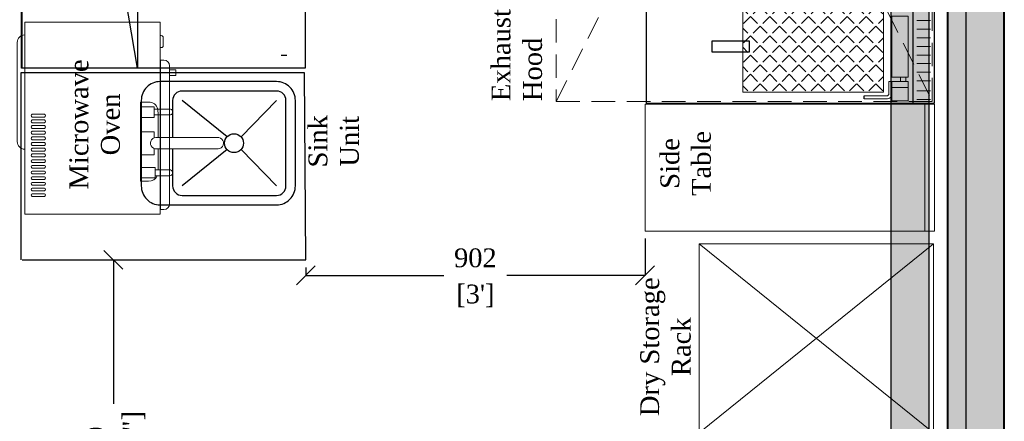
# Model space of a CAD drawing. Header units: millimetres. Extents: x 31882 to 271790, y -35693 to 24917.
# Tile 78 of 256: x 51226 to 53844, y 15380 to 16448. Entities that reach past the tile are written whole.
import ezdxf

# ---------------------------------------------------------------- set-up
doc = ezdxf.new("R2010")
doc.units = ezdxf.units.MM
doc.header["$MEASUREMENT"] = 0
doc.header["$PDMODE"] = 35
doc.linetypes.add('( Dashed )', pattern=[0.75, 0.5, -0.25])
doc.layers.get('Defpoints').update_dxf_attribs({"color": 251})
for name, color, linetype, lineweight in [('00 Structural', 2, 'Continuous', 25), ('02_Elevation 00', 8, 'Continuous', 9), ('A - TEXT', 7, 'Continuous', 13), ('CKD Equipments', 252, 'Continuous', 0), ('EQUIPMENT', 130, 'Continuous', 13), ('L8', 1, '( Dashed )', 15), ('WALL', 7, 'Continuous', 40)]:
    doc.layers.add(name, color=color, linetype=linetype, lineweight=lineweight)
for name, color, linetype in [('EQUI.', 4, 'Continuous'), ('kitchen equip1', 8, 'Continuous'), ('xKAM-B3-01-Kitchen$0$A-FURN', 8, 'Continuous')]:
    doc.layers.add(name, color=color, linetype=linetype)
doc.styles.add('CKD_Dimension Text', font='BOOKOS.TTF', dxfattribs={"height": 50})
doc.dimstyles.new('CKD-Dimensions', dxfattribs={"dimtxt": 50, "dimasz": 50, "dimexe": 0, "dimexo": 20, "dimgap": 20, "dimtad": 0, "dimdec": 0, "dimzin": 4, "dimdsep": 46, "dimtxsty": 'CKD_Dimension Text', "dimblk": 'OBLIQUE', "dimcen": 12, "dimclrd": 150, "dimclre": 150, "dimclrt": 7, "dimazin": 2, "dimtfac": 1, "dimtdec": 0, "dimtofl": 0, "dimtmove": 1, "dimatfit": 2, "dimfxl": 1, "dimtfillclr": 7, "dimtolj": 1, "dimtzin": 0, "dimlwd": -1, "dimlwe": -1, "dimarcsym": 0})

# ---------------------------------------------------------------- blocks, each defined once
blk = doc.blocks.new('A$C08566EE6')
at = {"layer": 'EQUIPMENT'}
for p, q in [((126.2, 404), (126.2, 419)), ((141.5, 419), (126.2, 419)), ((141.5, 419), (141.5, 404)), ((481.1, 403), (115.6, 403)), ((126.2, 403), (126.2, 404)), ((141.5, 403), (141.5, 404)), ((0, 378), (10, 378)), ((0, 378), (0, 20)), ((10, 378), (498, 378)), ((35.7, 378), (35.7, 381)), ((40.7, 386), (62.5, 386)), ((67.5, 378), (67.5, 381)), ((100.6, 379), (100.6, 388)), ((100.6, 379), (496.1, 379)), ((127.3, 378), (127.3, 379)), ((469.4, 378), (469.4, 379)), ((496.1, 379), (496.1, 388)), ((498, 378), (508, 378)), ((508, 20), (508, 378)), ((243.9, 39.8), (243.9, 72.5)), ((251.1, 72.5), (251.1, 39.8)), ((258.9, 39.8), (258.9, 72.5)), ((266.1, 72.5), (266.1, 39.8)), ((273.9, 39.8), (273.9, 72.5)), ((281.1, 72.5), (281.1, 39.8)), ((288.9, 39.8), (288.9, 72.5)), ((296.1, 72.5), (296.1, 39.8)), ((303.9, 39.8), (303.9, 72.5)), ((311.1, 72.5), (311.1, 39.8)), ((318.9, 39.8), (318.9, 72.5)), ((326.1, 72.5), (326.1, 39.8)), ((333.9, 39.8), (333.9, 72.5)), ((341.1, 72.5), (341.1, 39.8)), ((348.9, 39.8), (348.9, 72.5)), ((356.1, 72.5), (356.1, 39.8)), ((363.9, 39.8), (363.9, 72.5)), ((371.1, 72.5), (371.1, 39.8)), ((378.9, 39.8), (378.9, 72.5)), ((386.1, 72.5), (386.1, 39.8)), ((393.9, 39.8), (393.9, 72.5)), ((401.1, 72.5), (401.1, 39.8)), ((408.9, 39.8), (408.9, 72.5)), ((416.1, 72.5), (416.1, 39.8)), ((423.9, 39.8), (423.9, 72.5)), ((431.1, 72.5), (431.1, 39.8)), ((438.9, 39.8), (438.9, 72.5)), ((446.1, 72.5), (446.1, 39.8)), ((453.9, 39.8), (453.9, 72.5)), ((461.1, 72.5), (461.1, 39.8)), ((10, 20), (0, 20)), ((498, 20), (10, 20)), ((508, 20), (498, 20)), ((54, 0), (316.1, 0))]:
    blk.add_line(p, q, dxfattribs=at)
for centre, radius, start, end in [((115.6, 388), 15, 90, 180), ((481.1, 388), 15, 0, 90), ((40.7, 381), 5, 90, 180), ((62.5, 381), 5, 0, 90), ((247.5, 71.2), 3.83, 19.6898, 160.3102), ((262.5, 71.2), 3.83, 19.6898, 160.3102), ((277.5, 71.2), 3.83, 19.6898, 160.3102), ((292.5, 71.2), 3.83, 19.6898, 160.3102), ((307.5, 71.2), 3.83, 19.6898, 160.3102), ((322.5, 71.2), 3.83, 19.6898, 160.3102), ((337.5, 71.2), 3.83, 19.6898, 160.3102), ((352.5, 71.2), 3.83, 19.6898, 160.3102), ((367.5, 71.2), 3.83, 19.6898, 160.3102), ((382.5, 71.2), 3.83, 19.6898, 160.3102), ((397.5, 71.2), 3.83, 19.6898, 160.3102), ((412.5, 71.2), 3.83, 19.6898, 160.3102), ((427.5, 71.2), 3.83, 19.6898, 160.3102), ((442.5, 71.2), 3.83, 19.6898, 160.3102), ((457.5, 71.2), 3.83, 19.6898, 160.3102), ((247.5, 41), 3.8, 198.7415, 341.2585), ((262.5, 41), 3.8, 198.7415, 341.2585), ((277.5, 41), 3.8, 198.7415, 341.2585), ((292.5, 41), 3.8, 198.7415, 341.2585), ((307.5, 41), 3.8, 198.7415, 341.2585), ((322.5, 41), 3.8, 198.7415, 341.2585), ((337.5, 41), 3.8, 198.7415, 341.2585), ((352.5, 41), 3.8, 198.7415, 341.2585), ((367.5, 41), 3.8, 198.7415, 341.2585), ((382.5, 41), 3.8, 198.7415, 341.2585), ((397.5, 41), 3.8, 198.7415, 341.2585), ((412.5, 41), 3.8, 198.7415, 341.2585), ((427.5, 41), 3.8, 198.7415, 341.2585), ((442.5, 41), 3.8, 198.7415, 341.2585), ((457.5, 41), 3.8, 198.7415, 341.2585), ((54, 20), 20, 180, 270), ((316.1, 20), 20, 270, 0)]:
    blk.add_arc(centre, radius, start, end, dxfattribs=at)
blk = doc.blocks.new('_Oblique')
at = {"color": 0, "linetype": 'ByBlock', "lineweight": -2}
blk.add_line((-0.5, -0.5), (0.5, 0.5), dxfattribs=at)
blk = doc.blocks.new('*D546')
at = {"color": 150, "ltscale": 0.25}
for p, q in [((52888.8, 15866), (52888.8, 15768)), ((51986.8, 15789.1), (51986.8, 15768)), ((51986.8, 15768), (52353.8, 15768)), ((52888.8, 15768), (52521.8, 15768))]:
    blk.add_line(p, q, dxfattribs=at)
at = {"layer": 'Defpoints', "color": 0}
for p in [(52888.8, 15886), (51986.8, 15809.1), (52888.8, 15768)]:
    blk.add_point(p, dxfattribs=at)
at = {"color": 150, "linetype": 'ByBlock', "xscale": 50, "yscale": 50, "zscale": 50, "rotation": 180}
blk.add_blockref('_Oblique', (51986.8, 15768), dxfattribs=at)
at = {"color": 150, "linetype": 'ByBlock', "xscale": 50, "yscale": 50, "zscale": 50}
blk.add_blockref('_Oblique', (52888.8, 15768), dxfattribs=at)
at = {"color": 7, "ltscale": 0.25, "char_height": 50, "attachment_point": 5, "style": 'CKD_Dimension Text'}
for s, insert in [('\\A1;902', (52437.8, 15814.3)), ("\\A1;[3']", (52437.8, 15713.4))]:
    blk.add_mtext(s, dxfattribs=dict(at, insert=insert))
blk = doc.blocks.new('*D550')
at = {"color": 150, "ltscale": 0.25}
for p, q in [((51411.1, 15809.1), (51475.4, 15809.1)), ((51475.4, 15809.1), (51475.4, 15426.4)), ((51475.4, 14810.1), (51475.4, 15192.8)), ((51411.1, 14810.1), (51475.4, 14810.1))]:
    blk.add_line(p, q, dxfattribs=at)
at = {"layer": 'Defpoints', "color": 0}
for p in [(51391.1, 15809.1), (51475.4, 15809.1), (51391.1, 14810.1)]:
    blk.add_point(p, dxfattribs=at)
at = {"color": 150, "linetype": 'ByBlock', "xscale": 50, "yscale": 50, "zscale": 50}
for p, rotation in [((51475.4, 15809.1), 90), ((51475.4, 14810.1), 270)]:
    blk.add_blockref('_Oblique', p, dxfattribs=dict(at, rotation=rotation))
at = {"color": 7, "ltscale": 0.25, "char_height": 50, "attachment_point": 5, "rotation": 90, "style": 'CKD_Dimension Text'}
for s, insert in [('\\A1;[3\'-3"]', (51530, 15309.6)), ('\\A1;999', (51429.6, 15309.6))]:
    blk.add_mtext(s, dxfattribs=dict(at, insert=insert))

msp = doc.modelspace()

# ---------------------------------------------------------------- hatches: boundary and pattern name
at = {"ltscale": 0.25}
h = msp.add_hatch(color=206, dxfattribs=at)
h.dxf.hatch_style = 1
h.paths.add_polyline_path([(53741.6, 15081.8), (53741.6, 15002), (53843.8, 15002), (53843.5, 21116.3), (53741.4, 21116.3), (53741.6, 15155.8)])
h = msp.add_hatch(color=206, dxfattribs=at)
h.dxf.hatch_style = 1
h.paths.add_polyline_path([(53542.4, 15081.7), (53542.4, 15002.3), (53644, 15002.3), (53644, 21082.7), (53542.4, 21082.7), (53542.4, 15155.3)])
at = {"ltscale": 0.25, "true_color": 0xadddf7}
h = msp.add_hatch(color=141, dxfattribs=at)
h.dxf.hatch_style = 1
h.paths.add_polyline_path([(53844, 21039.2), (53693.2, 21039.2), (53693.2, 14191.3), (53844, 14191.3)])
at = {"layer": 'xKAM-B3-01-Kitchen$0$A-FURN'}
h = msp.add_hatch(dxfattribs=at)
h.set_pattern_fill('ANGLE', color=256, scale=5.189936, angle=225, style=0)
h.set_pattern_definition([(225, (77752.292, 84257.866), (25.633827, -25.633827), [26.364877, -9.886829]), (315, (77752.292, 84257.866), (25.633827, 25.633827), [26.364877, -9.886829])])
h.paths.add_polyline_path([(53523, 16820.3), (53523, 16576.6), (53148.9, 16576.6), (53148.9, 16820.3)])
h.paths.add_polyline_path([(53523, 16254.8), (53523, 16498.5), (53148.9, 16498.5), (53148.9, 16254.8)])

# ---------------------------------------------------------------- linework, layer by layer
at = {"color": 0, "lineweight": 5}
for points in [[(53588.1, 16295.3), (53588.1, 16457.5), (53545.1, 16457.5), (53545.1, 16295.3)], [(53588.1, 16232), (53588.1, 16283.9), (53545.1, 16283.9), (53545.1, 16232)]]:
    msp.add_lwpolyline(points, close=True, dxfattribs=at)
for points in [[(53647.9, 16445.3), (53611.6, 16445.3)], [(53647.9, 16422.5), (53611.6, 16422.5)], [(53647.9, 16399.7), (53611.6, 16399.7)], [(53647.9, 16376.8), (53611.6, 16376.8)], [(53647.9, 16354), (53611.6, 16354)], [(53647.9, 16331.2), (53611.6, 16331.2)], [(53647.9, 16308.4), (53611.6, 16308.4)], [(53545.1, 16283.9), (53537, 16283.9)], [(53568.2, 16295.3), (53568.2, 16283.9)], [(53581.8, 16283.9), (53581.8, 16295.3)], [(53647.9, 16285.6), (53611.6, 16285.6)], [(53588.1, 16267.2), (53545.1, 16267.2)], [(53647.9, 16258.4), (53611.6, 16258.4)], [(53647.9, 16235.6), (53611.6, 16235.6)]]:
    msp.add_lwpolyline(points, dxfattribs=at)
msp.add_lwpolyline([(53609, 16353.8, 1), (53609, 16353.5, 1)], format="xyb", close=True, dxfattribs=at)
for points in [[(53545.1, 16283.9), (53545.1, 16251.2, -0.429284), (53531.1, 16237.4), (53471, 16237.4)], [(53537, 16283.9), (53537, 16251.1, -0.437952), (53531.3, 16245.5), (53471, 16245.5)]]:
    msp.add_lwpolyline(points, format="xyb", dxfattribs=at)
at = {"layer": '00 Structural', "ltscale": 0.25}
for points in [[(53843.8, 15002), (53843.5, 21116.3), (53741.4, 21116.3), (53741.4, 21114.7)], [(53644, 15002.3), (53644, 21082.7), (53542.4, 21082.7), (53542.4, 21081)], [(53741.4, 20961.4), (53741.6, 15002)], [(53542.4, 20928.6), (53542.4, 15002.3)]]:
    msp.add_lwpolyline(points, dxfattribs=at)
at = {"layer": '02_Elevation 00', "ltscale": 0.25}
msp.add_lwpolyline([(53523, 16254.8), (53523, 16498.5), (53148.9, 16498.5), (53148.9, 16254.8)], close=True, dxfattribs=at)
at = {"layer": 'CKD Equipments', "ltscale": 0.25}
msp.add_lwpolyline([(53658.1, 15886), (52888.8, 15886), (52888.8, 16223.3), (53658.1, 16223.3), (53658.1, 15886), (53632.9, 15886), (53632.9, 16223.3)], dxfattribs=at)
at = {"layer": 'CKD Equipments'}
msp.add_lwpolyline([(53033, 15851.6), (53655.6, 15851.6), (53655.6, 15349.3), (53033, 15349.3), (53033, 15851.6), (53655.6, 15349.3), (53033, 15349.3), (53655.6, 15851.6)], dxfattribs=at)
msp.add_arc((51753.1, 16119.4), 15.1, 257.8667, 96.3738, dxfattribs=at)
msp.add_arc((51753.1, 16119.4), 15.1, 257.8667, 96.3738, dxfattribs=at)
msp.add_arc((51753.1, 16119.4), 15.1, 257.8667, 96.3738, dxfattribs=at)
msp.add_arc((51753.1, 16119.4), 15.1, 257.8667, 96.3738, dxfattribs=at)
msp.add_arc((51753.1, 16119.4), 15.1, 257.8667, 96.3738, dxfattribs=at)
msp.add_arc((51753.1, 16119.4), 15.1, 257.8667, 96.3738, dxfattribs=at)
at = {"layer": 'EQUI.'}
msp.add_lwpolyline([(51909.1, 16283.3), (51599.7, 16283.3, 0.414214), (51549.5, 16233.1), (51549.5, 16005.8, 0.414214), (51599.7, 15955.5), (51909.1, 15955.5, 0.414214), (51959.3, 16005.8), (51959.3, 16233.1, 0.414214)], format="xyb", close=True, dxfattribs=at)
msp.add_lwpolyline([(51909.1, 16283.3), (51599.7, 16283.3, 0.414214), (51549.5, 16233.1), (51549.5, 16005.8, 0.414214), (51599.7, 15955.5), (51909.1, 15955.5, 0.414214), (51959.3, 16005.8), (51959.3, 16233.1, 0.414214)], format="xyb", close=True, dxfattribs=at)
msp.add_lwpolyline([(51909.1, 16283.3), (51599.7, 16283.3, 0.414214), (51549.5, 16233.1), (51549.5, 16005.8, 0.414214), (51599.7, 15955.5), (51909.1, 15955.5, 0.414214), (51959.3, 16005.8), (51959.3, 16233.1, 0.414214)], format="xyb", close=True, dxfattribs=at)
msp.add_lwpolyline([(51909.1, 16283.3), (51599.7, 16283.3, 0.414214), (51549.5, 16233.1), (51549.5, 16005.8, 0.414214), (51599.7, 15955.5), (51909.1, 15955.5, 0.414214), (51959.3, 16005.8), (51959.3, 16233.1, 0.414214)], format="xyb", close=True, dxfattribs=at)
msp.add_lwpolyline([(51909.1, 16283.3), (51599.7, 16283.3, 0.414214), (51549.5, 16233.1), (51549.5, 16005.8, 0.414214), (51599.7, 15955.5), (51909.1, 15955.5, 0.414214), (51959.3, 16005.8), (51959.3, 16233.1, 0.414214)], format="xyb", close=True, dxfattribs=at)
msp.add_lwpolyline([(51909.1, 16283.3), (51599.7, 16283.3, 0.414214), (51549.5, 16233.1), (51549.5, 16005.8, 0.414214), (51599.7, 15955.5), (51909.1, 15955.5, 0.414214), (51959.3, 16005.8), (51959.3, 16233.1, 0.414214)], format="xyb", close=True, dxfattribs=at)
msp.add_lwpolyline([(51909.1, 16283.3), (51599.7, 16283.3, 0.414214), (51549.5, 16233.1), (51549.5, 16005.8, 0.414214), (51599.7, 15955.5), (51909.1, 15955.5, 0.414214), (51959.3, 16005.8), (51959.3, 16233.1, 0.414214)], format="xyb", close=True, dxfattribs=at)
msp.add_lwpolyline([(51909.1, 16283.3), (51599.7, 16283.3, 0.414214), (51549.5, 16233.1), (51549.5, 16005.8, 0.414214), (51599.7, 15955.5), (51909.1, 15955.5, 0.414214), (51959.3, 16005.8), (51959.3, 16233.1, 0.414214)], format="xyb", close=True, dxfattribs=at)
msp.add_lwpolyline([(51632.9, 16104.7), (51632.9, 16005.8, 0.414214), (51658, 15980.7), (51909.1, 15980.7, 0.414214), (51934.2, 16005.8), (51934.2, 16233.1, 0.414214), (51909.1, 16258.2), (51658, 16258.2, 0.414214), (51632.9, 16233.1), (51632.9, 16134.4)], format="xyb", dxfattribs=at)
msp.add_lwpolyline([(51632.9, 16104.7), (51632.9, 16005.8, 0.414214), (51658, 15980.7), (51909.1, 15980.7, 0.414214), (51934.2, 16005.8), (51934.2, 16233.1, 0.414214), (51909.1, 16258.2), (51658, 16258.2, 0.414214), (51632.9, 16233.1), (51632.9, 16134.4)], format="xyb", dxfattribs=at)
msp.add_lwpolyline([(51632.9, 16104.7), (51632.9, 16005.8, 0.414214), (51658, 15980.7), (51909.1, 15980.7, 0.414214), (51934.2, 16005.8), (51934.2, 16233.1, 0.414214), (51909.1, 16258.2), (51658, 16258.2, 0.414214), (51632.9, 16233.1), (51632.9, 16134.4)], format="xyb", dxfattribs=at)
msp.add_lwpolyline([(51632.9, 16104.7), (51632.9, 16005.8, 0.414214), (51658, 15980.7), (51909.1, 15980.7, 0.414214), (51934.2, 16005.8), (51934.2, 16233.1, 0.414214), (51909.1, 16258.2), (51658, 16258.2, 0.414214), (51632.9, 16233.1), (51632.9, 16134.4)], format="xyb", dxfattribs=at)
msp.add_lwpolyline([(51632.9, 16104.7), (51632.9, 16005.8, 0.414214), (51658, 15980.7), (51909.1, 15980.7, 0.414214), (51934.2, 16005.8), (51934.2, 16233.1, 0.414214), (51909.1, 16258.2), (51658, 16258.2, 0.414214), (51632.9, 16233.1), (51632.9, 16134.4)], format="xyb", dxfattribs=at)
msp.add_lwpolyline([(51632.9, 16104.7), (51632.9, 16005.8, 0.414214), (51658, 15980.7), (51909.1, 15980.7, 0.414214), (51934.2, 16005.8), (51934.2, 16233.1, 0.414214), (51909.1, 16258.2), (51658, 16258.2, 0.414214), (51632.9, 16233.1), (51632.9, 16134.4)], format="xyb", dxfattribs=at)
msp.add_lwpolyline([(51632.9, 16104.7), (51632.9, 16005.8, 0.414214), (51658, 15980.7), (51909.1, 15980.7, 0.414214), (51934.2, 16005.8), (51934.2, 16233.1, 0.414214), (51909.1, 16258.2), (51658, 16258.2, 0.414214), (51632.9, 16233.1), (51632.9, 16134.4)], format="xyb", dxfattribs=at)
msp.add_lwpolyline([(51632.9, 16104.7), (51632.9, 16005.8, 0.414214), (51658, 15980.7), (51909.1, 15980.7, 0.414214), (51934.2, 16005.8), (51934.2, 16233.1, 0.414214), (51909.1, 16258.2), (51658, 16258.2, 0.414214), (51632.9, 16233.1), (51632.9, 16134.4)], format="xyb", dxfattribs=at)
for points in [[(51777.5, 16136.4), (51658, 16233.1)], [(51777.5, 16136.4), (51658, 16233.1)], [(51777.5, 16136.4), (51658, 16233.1)], [(51777.5, 16136.4), (51658, 16233.1)], [(51777.5, 16136.4), (51658, 16233.1)], [(51777.5, 16136.4), (51658, 16233.1)], [(51777.5, 16136.4), (51658, 16233.1)], [(51777.5, 16136.4), (51658, 16233.1)], [(51909.1, 16233.1), (51814.7, 16136.4)], [(51909.1, 16233.1), (51814.7, 16136.4)], [(51909.1, 16233.1), (51814.7, 16136.4)], [(51909.1, 16233.1), (51814.7, 16136.4)], [(51909.1, 16233.1), (51814.7, 16136.4)], [(51909.1, 16233.1), (51814.7, 16136.4)], [(51909.1, 16233.1), (51814.7, 16136.4)], [(51909.1, 16233.1), (51814.7, 16136.4)], [(51777.5, 16102.5), (51658, 16005.8)], [(51777.5, 16102.5), (51658, 16005.8)], [(51777.5, 16102.5), (51658, 16005.8)], [(51777.5, 16102.5), (51658, 16005.8)], [(51777.5, 16102.5), (51658, 16005.8)], [(51777.5, 16102.5), (51658, 16005.8)], [(51777.5, 16102.5), (51658, 16005.8)], [(51777.5, 16102.5), (51658, 16005.8)], [(51909.1, 16005.8), (51814.7, 16102.5)], [(51909.1, 16005.8), (51814.7, 16102.5)], [(51909.1, 16005.8), (51814.7, 16102.5)], [(51909.1, 16005.8), (51814.7, 16102.5)], [(51909.1, 16005.8), (51814.7, 16102.5)], [(51909.1, 16005.8), (51814.7, 16102.5)], [(51909.1, 16005.8), (51814.7, 16102.5)], [(51909.1, 16005.8), (51814.7, 16102.5)]]:
    msp.add_lwpolyline(points, dxfattribs=at)
msp.add_circle((51796.1, 16119.4), 25.1, dxfattribs=at)
msp.add_circle((51796.1, 16119.4), 25.1, dxfattribs=at)
msp.add_circle((51796.1, 16119.4), 25.1, dxfattribs=at)
msp.add_circle((51796.1, 16119.4), 25.1, dxfattribs=at)
msp.add_circle((51796.1, 16119.4), 25.1, dxfattribs=at)
msp.add_circle((51796.1, 16119.4), 25.1, dxfattribs=at)
msp.add_circle((51796.1, 16119.4), 25.1, dxfattribs=at)
msp.add_circle((51796.1, 16119.4), 25.1, dxfattribs=at)
at = {"layer": 'EQUIPMENT'}
for p, q in [((51622.7, 16210.3), (51584, 16210.3)), ((51622.7, 16210.3), (51584, 16210.3)), ((51593.4, 16210.3), (51594.2, 16194.7)), ((51593.4, 16210.3), (51594.2, 16194.7))]:
    msp.add_line(p, q, dxfattribs=at)
msp.add_lwpolyline([(51592, 16032.9, -0.294125), (51569.1, 16018.1), (51547.6, 16018.1), (51547.6, 16229), (51569.1, 16229, -0.340822), (51593.4, 16210.3)], format="xyb", dxfattribs=at)
msp.add_lwpolyline([(51592, 16032.9, -0.294125), (51569.1, 16018.1), (51547.6, 16018.1), (51547.6, 16229), (51569.1, 16229, -0.340822), (51593.4, 16210.3)], format="xyb", dxfattribs=at)
msp.add_lwpolyline([(51592, 16032.9, -0.294125), (51569.1, 16018.1), (51547.6, 16018.1), (51547.6, 16229), (51569.1, 16229, -0.340822), (51593.4, 16210.3)], format="xyb", dxfattribs=at)
msp.add_lwpolyline([(51592, 16032.9, -0.294125), (51569.1, 16018.1), (51547.6, 16018.1), (51547.6, 16229), (51569.1, 16229, -0.340822), (51593.4, 16210.3)], format="xyb", dxfattribs=at)
msp.add_lwpolyline([(51592, 16032.9, -0.294125), (51569.1, 16018.1), (51547.6, 16018.1), (51547.6, 16229), (51569.1, 16229, -0.340822), (51593.4, 16210.3)], format="xyb", dxfattribs=at)
msp.add_lwpolyline([(51592, 16032.9, -0.294125), (51569.1, 16018.1), (51547.6, 16018.1), (51547.6, 16229), (51569.1, 16229, -0.340822), (51593.4, 16210.3)], format="xyb", dxfattribs=at)
msp.add_lwpolyline([(51592, 16032.9, -0.294125), (51569.1, 16018.1), (51547.6, 16018.1), (51547.6, 16229), (51569.1, 16229, -0.340822), (51593.4, 16210.3)], format="xyb", dxfattribs=at)
msp.add_lwpolyline([(51592, 16032.9, -0.294125), (51569.1, 16018.1), (51547.6, 16018.1), (51547.6, 16229), (51569.1, 16229, -0.340822), (51593.4, 16210.3)], format="xyb", dxfattribs=at)
for points in [[(51584, 16216.4), (51584, 16187.9), (51548.4, 16187.9), (51548.4, 16216.4)], [(51584, 16216.4), (51584, 16187.9), (51548.4, 16187.9), (51548.4, 16216.4)], [(51584, 16216.4), (51584, 16187.9), (51548.4, 16187.9), (51548.4, 16216.4)], [(51584, 16216.4), (51584, 16187.9), (51548.4, 16187.9), (51548.4, 16216.4)], [(51584, 16216.4), (51584, 16187.9), (51548.4, 16187.9), (51548.4, 16216.4)], [(51584, 16216.4), (51584, 16187.9), (51548.4, 16187.9), (51548.4, 16216.4)], [(51584, 16216.4), (51584, 16187.9), (51548.4, 16187.9), (51548.4, 16216.4)], [(51584, 16216.4), (51584, 16187.9), (51548.4, 16187.9), (51548.4, 16216.4)], [(51586.3, 16054.5), (51586.3, 16027.6), (51548.4, 16027.6), (51548.4, 16054.5)], [(51586.3, 16054.5), (51586.3, 16027.6), (51548.4, 16027.6), (51548.4, 16054.5)], [(51586.3, 16054.5), (51586.3, 16027.6), (51548.4, 16027.6), (51548.4, 16054.5)], [(51586.3, 16054.5), (51586.3, 16027.6), (51548.4, 16027.6), (51548.4, 16054.5)], [(51586.3, 16054.5), (51586.3, 16027.6), (51548.4, 16027.6), (51548.4, 16054.5)], [(51586.3, 16054.5), (51586.3, 16027.6), (51548.4, 16027.6), (51548.4, 16054.5)], [(51586.3, 16054.5), (51586.3, 16027.6), (51548.4, 16027.6), (51548.4, 16054.5)], [(51586.3, 16054.5), (51586.3, 16027.6), (51548.4, 16027.6), (51548.4, 16054.5)]]:
    msp.add_lwpolyline(points, close=True, dxfattribs=at)
for points in [[(51622.7, 16194.7), (51584, 16194.7)], [(51622.7, 16194.7), (51584, 16194.7)], [(51622.7, 16194.7), (51584, 16194.7)], [(51622.7, 16194.7), (51584, 16194.7)], [(51622.7, 16194.7), (51584, 16194.7)], [(51622.7, 16194.7), (51584, 16194.7)], [(51622.7, 16194.7), (51584, 16194.7)], [(51622.7, 16194.7), (51584, 16194.7)], [(51594.2, 16194.7), (51594.2, 16134.4)], [(51594.2, 16194.7), (51594.2, 16134.4)], [(51594.2, 16194.7), (51594.2, 16134.4)], [(51594.2, 16194.7), (51594.2, 16134.4)], [(51594.2, 16194.7), (51594.2, 16134.4)], [(51594.2, 16194.7), (51594.2, 16134.4)], [(51594.2, 16194.7), (51594.2, 16134.4)], [(51594.2, 16194.7), (51594.2, 16134.4)], [(51584, 16105.5), (51584, 16088.4), (51547.6, 16088.4), (51547.6, 16149.3), (51584, 16149.3), (51584, 16133.9)], [(51584, 16105.5), (51584, 16088.4), (51547.6, 16088.4), (51547.6, 16149.3), (51584, 16149.3), (51584, 16133.9)], [(51584, 16105.5), (51584, 16088.4), (51547.6, 16088.4), (51547.6, 16149.3), (51584, 16149.3), (51584, 16133.9)], [(51584, 16105.5), (51584, 16088.4), (51547.6, 16088.4), (51547.6, 16149.3), (51584, 16149.3), (51584, 16133.9)], [(51584, 16105.5), (51584, 16088.4), (51547.6, 16088.4), (51547.6, 16149.3), (51584, 16149.3), (51584, 16133.9)], [(51584, 16105.5), (51584, 16088.4), (51547.6, 16088.4), (51547.6, 16149.3), (51584, 16149.3), (51584, 16133.9)], [(51584, 16105.5), (51584, 16088.4), (51547.6, 16088.4), (51547.6, 16149.3), (51584, 16149.3), (51584, 16133.9)], [(51584, 16105.5), (51584, 16088.4), (51547.6, 16088.4), (51547.6, 16149.3), (51584, 16149.3), (51584, 16133.9)], [(51751.4, 16134.4), (51591.2, 16134.4)], [(51751.4, 16134.4), (51591.2, 16134.4)], [(51751.4, 16134.4), (51591.2, 16134.4)], [(51751.4, 16134.4), (51591.2, 16134.4)], [(51751.4, 16134.4), (51591.2, 16134.4)], [(51751.4, 16134.4), (51591.2, 16134.4)], [(51751.4, 16134.4), (51591.2, 16134.4)], [(51751.4, 16134.4), (51591.2, 16134.4)], [(51590.8, 16104.7), (51749.9, 16104.7)], [(51590.8, 16104.7), (51749.9, 16104.7)], [(51590.8, 16104.7), (51749.9, 16104.7)], [(51590.8, 16104.7), (51749.9, 16104.7)], [(51590.8, 16104.7), (51749.9, 16104.7)], [(51590.8, 16104.7), (51749.9, 16104.7)], [(51590.8, 16104.7), (51749.9, 16104.7)], [(51590.8, 16104.7), (51749.9, 16104.7)], [(51594.2, 16104.7), (51594.2, 16048.5)], [(51594.2, 16104.7), (51594.2, 16048.5)], [(51594.2, 16104.7), (51594.2, 16048.5)], [(51594.2, 16104.7), (51594.2, 16048.5)], [(51594.2, 16104.7), (51594.2, 16048.5)], [(51594.2, 16104.7), (51594.2, 16048.5)], [(51594.2, 16104.7), (51594.2, 16048.5)], [(51594.2, 16104.7), (51594.2, 16048.5)], [(51586.3, 16048.5), (51622.7, 16048.5)], [(51586.3, 16048.5), (51622.7, 16048.5)], [(51586.3, 16048.5), (51622.7, 16048.5)], [(51586.3, 16048.5), (51622.7, 16048.5)], [(51586.3, 16048.5), (51622.7, 16048.5)], [(51586.3, 16048.5), (51622.7, 16048.5)], [(51586.3, 16048.5), (51622.7, 16048.5)], [(51586.3, 16048.5), (51622.7, 16048.5)], [(51622.7, 16032.9), (51586.3, 16032.9)], [(51622.7, 16032.9), (51586.3, 16032.9)], [(51622.7, 16032.9), (51586.3, 16032.9)], [(51622.7, 16032.9), (51586.3, 16032.9)], [(51622.7, 16032.9), (51586.3, 16032.9)], [(51622.7, 16032.9), (51586.3, 16032.9)], [(51622.7, 16032.9), (51586.3, 16032.9)], [(51622.7, 16032.9), (51586.3, 16032.9)]]:
    msp.add_lwpolyline(points, dxfattribs=at)
for centre, radius, start, end in [((51624.7, 16202.5), 8.04, 255.6134, 104.3866), ((51624.7, 16202.5), 8.04, 255.6134, 104.3866), ((51624.7, 16202.5), 8.04, 255.6134, 104.3866), ((51624.7, 16202.5), 8.04, 255.6134, 104.3866), ((51624.7, 16202.5), 8.04, 255.6134, 104.3866), ((51624.7, 16202.5), 8.04, 255.6134, 104.3866), ((51624.7, 16202.5), 8.04, 255.6134, 104.3866), ((51624.7, 16202.5), 8.04, 255.6134, 104.3866), ((51589.1, 16119.7), 15.1, 77.8667, 276.3738), ((51589.1, 16119.7), 15.1, 77.8667, 276.3738), ((51589.1, 16119.7), 15.1, 77.8667, 276.3738), ((51589.1, 16119.7), 15.1, 77.8667, 276.3738), ((51589.1, 16119.7), 15.1, 77.8667, 276.3738), ((51589.1, 16119.7), 15.1, 77.8667, 276.3738), ((51589.1, 16119.7), 15.1, 77.8667, 276.3738), ((51589.1, 16119.7), 15.1, 77.8667, 276.3738), ((51753.1, 16119.4), 15.1, 257.8667, 96.3738), ((51753.1, 16119.4), 15.1, 257.8667, 96.3738), ((51624.7, 16040.7), 8.04, 255.6134, 104.3866), ((51624.7, 16040.7), 8.04, 255.6134, 104.3866), ((51624.7, 16040.7), 8.04, 255.6134, 104.3866), ((51624.7, 16040.7), 8.04, 255.6134, 104.3866), ((51624.7, 16040.7), 8.04, 255.6134, 104.3866), ((51624.7, 16040.7), 8.04, 255.6134, 104.3866), ((51624.7, 16040.7), 8.04, 255.6134, 104.3866), ((51624.7, 16040.7), 8.04, 255.6134, 104.3866)]:
    msp.add_arc(centre, radius, start, end, dxfattribs=at)
at = {"layer": 'kitchen equip1'}
for p, q in [((51539.3, 16319.4), (51232.6, 18129.4)), ((51232.6, 16319.4), (51232.6, 18129.4)), ((51539.3, 18129.4), (51539.3, 16319.4)), ((51921.3, 16353.6), (51936.4, 16353.6)), ((51229.6, 16306.9, 4538.2), (51229.6, 15809.1, 4538.2)), ((51983.7, 16306.9, 4538.2), (51229.6, 16306.9, 4538.2)), ((51986.8, 15809.1, 4538.2), (51983.7, 16306.9, 4538.2)), ((51232.7, 15809.1, 4538.2), (51986.8, 15809.1, 4538.2))]:
    msp.add_line(p, q, dxfattribs=at)
msp.add_lwpolyline([(51231.1, 16319.4), (51231.1, 18129.4), (51985.2, 18129.4), (51985.2, 16319.4), (51231.1, 16319.4)], dxfattribs=at)
at = {"layer": 'L8', "color": 1, "linetype": '( Dashed )', "ltscale": 125}
msp.add_lwpolyline([(52653, 18230.6), (52653, 16230.5), (53652.6, 16230.5), (53652.6, 18230.6), (52653, 18230.6), (53652.6, 16230.5), (52653, 16230.5), (53652.6, 18230.6)], dxfattribs=at)
at = {"layer": 'WALL', "color": 2}
msp.add_lwpolyline([(53844, 21039.2), (53693.2, 21039.2), (53693.2, 14191.3), (53844, 14191.3)], close=True, dxfattribs=at)
at = {"layer": 'xKAM-B3-01-Kitchen$0$A-FURN'}
for points in [[(53658.1, 16225.9), (53658.1, 16864.4), (52891.9, 16864.4), (52891.9, 16225.9), (53658.1, 16225.9)], [(53600.9, 16839.3), (53600.9, 16225.9)], [(53471, 16237.4), (53471, 16245.5)]]:
    msp.add_lwpolyline(points, dxfattribs=at)
msp.add_lwpolyline([(53166.2, 16362.6), (53166.2, 16390.7), (53066.7, 16390.7), (53066.7, 16362.6)], close=True, dxfattribs=at)

# ---------------------------------------------------------------- block references
at = {"layer": 'EQUIPMENT', "xscale": 1.005552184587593, "yscale": 1.005552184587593, "zscale": 1.005552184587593, "rotation": 270.0000000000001}
msp.add_blockref('A$C08566EE6', (51219.7, 16441.6, 4478.9), dxfattribs=at)

# ---------------------------------------------------------------- texts
at = {"layer": 'A - TEXT', "rotation": 90, "style": 'CKD_Dimension Text'}
for s, insert, char_height, width, attachment_point in [('\\pxql;Exhaust Hood', (52615.6, 16328.5), 50.278, 194.344, 8), ('Microwave\\POven', (51358.5, 16169.4), 50.28, 969.482, 2), ('Sink Unit', (51993.9, 16124.5), 50.28, 234.864, 2), ('\\pxqc;Side\\PTable', (53064.4, 16065.6), 50.28, 272.121, 8), ('Dry Storage \\PRack', (52876, 15578.3), 50.278, 969.482, 2)]:
    msp.add_mtext(s, dxfattribs=dict(at, insert=insert, char_height=char_height, width=width, attachment_point=attachment_point))

# ---------------------------------------------------------------- dimensions: what is measured, and where the dimension line sits
at = {"ltscale": 0.25}
dim = msp.add_linear_dim(base=(52888.8, 15768), p1=(51986.8, 15809.1, 4538.2), p2=(52888.8, 15886), dimstyle='CKD-Dimensions', override={"dimpost": '\\X'}, dxfattribs=at)
dim.commit()
dim.dimension.update_dxf_attribs({"geometry": '*D546', "text_midpoint": (52437.8, 15768)})
dim = msp.add_linear_dim(base=(51475.4, 15809.1), p1=(51391.1, 14810.1), p2=(51391.1, 15809.1, 4538.2), angle=90, dimstyle='CKD-Dimensions', override={"dimpost": '\\X'}, dxfattribs=at)
dim.commit()
dim.dimension.update_dxf_attribs({"geometry": '*D550', "text_midpoint": (51475.4, 15309.6)})

doc.saveas('drawing.dxf')
